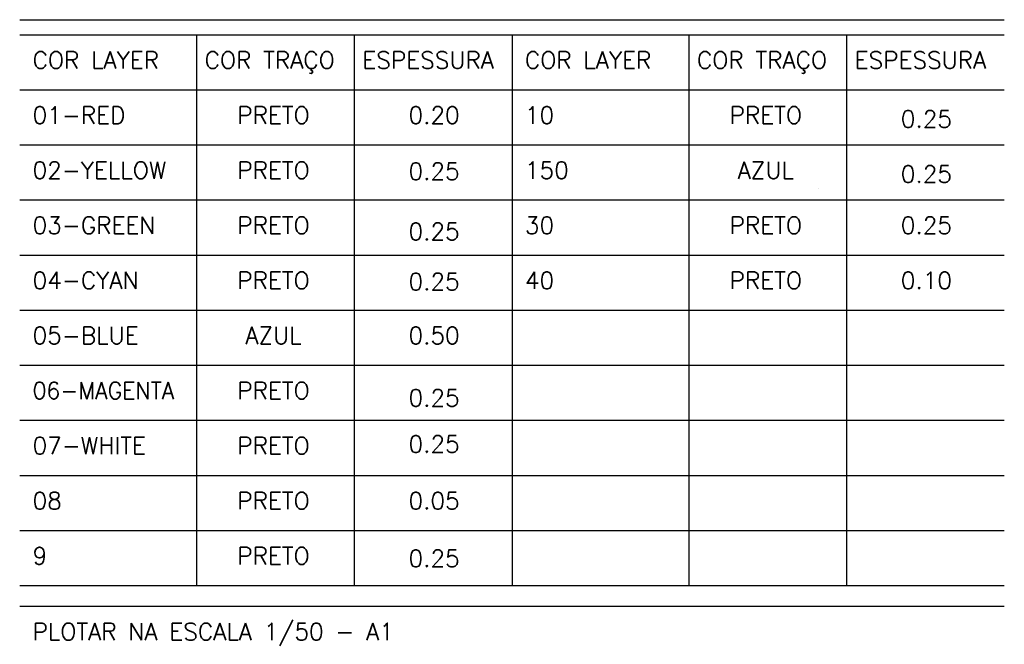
# Model space of a CAD drawing. Extents: x 92.5 to 143.5, y -319.8 to -290.4.
# Tile 2 of 12: x 92.5 to 99.5, y -294.9 to -290.4. Entities that reach past the tile are written whole.
import ezdxf
from ezdxf.enums import TextEntityAlignment as Align

# ---------------------------------------------------------------- set-up
doc = ezdxf.new("R2010")
doc.units = 0
doc.header["$MEASUREMENT"] = 0
doc.layers.get('0').update_dxf_attribs({"linetype": 'CONTINUOUS'})
doc.layers.add('CIRCUITOS', color=2, linetype='CONTINUOUS')
doc.layers.add('PRANCHA', color=8, linetype='CONTINUOUS')
doc.styles.add('ROMANS', font='romans')

# ---------------------------------------------------------------- blocks, each defined once
blk = doc.blocks.new('A1 1-50')
at = {"layer": 'CIRCUITOS', "color": 2}
for p, q in [((3786.0921, 272.0777), (3793.057, 272.0777)), ((3786.0921, 271.9714), (3793.057, 271.9714)), ((3787.343, 271.9714), (3787.343, 268.0736)), ((3788.4588, 271.9714), (3788.4588, 268.0736)), ((3789.5746, 271.9714), (3789.5746, 268.0736)), ((3790.8254, 271.9714), (3790.8254, 268.0736)), ((3791.9412, 271.9714), (3791.9412, 268.0736)), ((3786.0921, 271.5816), (3793.057, 271.5816)), ((3786.0921, 271.1918), (3793.057, 271.1918)), ((3786.0921, 270.8021), (3793.057, 270.8021)), ((3786.0921, 270.4123), (3793.057, 270.4123)), ((3786.0921, 270.4123), (3793.057, 270.4123)), ((3786.0921, 270.0225), (3793.057, 270.0225)), ((3786.0921, 270.0225), (3793.057, 270.0225)), ((3786.0921, 269.6327), (3793.057, 269.6327)), ((3786.0921, 269.6327), (3793.057, 269.6327)), ((3786.0921, 269.2429), (3793.057, 269.2429)), ((3786.0921, 269.2429), (3793.057, 269.2429)), ((3786.0921, 268.8532), (3793.057, 268.8532)), ((3786.0921, 268.8532), (3793.057, 268.8532)), ((3786.0921, 268.4634), (3793.057, 268.4634)), ((3786.0921, 268.4634), (3793.057, 268.4634)), ((3786.0921, 268.0736), (3793.057, 268.0736)), ((3786.0921, 268.0736), (3793.057, 268.0736)), ((3786.0921, 267.927), (3793.057, 267.927))]:
    blk.add_line(p, q, dxfattribs=at)
at = {"layer": 'PRANCHA'}
blk.add_line((3791.7418, 270.8851), (3791.7418, 270.8851), dxfattribs=at)
at = {"layer": 'CIRCUITOS', "color": 2, "style": 'ROMANS'}
for s, height, p in [('COR LAYER', 0.12073, (3786.1833, 271.7316)), ('COR TRAÇO', 0.12073, (3787.4005, 271.7316)), ('ESPESSURA', 0.12073, (3788.5163, 271.7316)), ('COR LAYER', 0.12073, (3789.6657, 271.7316)), ('COR TRAÇO', 0.12073, (3790.8829, 271.7316)), ('ESPESSURA', 0.12073, (3791.9987, 271.7316)), ('01-RED', 0.12073, (3786.1833, 271.3418)), ('10', 0.12073, (3789.6657, 271.3418)), ('02-YELLOW', 0.12073, (3786.1833, 270.9521)), ('150', 0.12073, (3789.6657, 270.9521)), ('03-GREEN', 0.12073, (3786.1833, 270.5623)), ('30', 0.12073, (3789.6657, 270.5623)), ('04-CYAN', 0.12073, (3786.1833, 270.1725)), ('40', 0.12073, (3789.6657, 270.1725)), ('05-BLUE', 0.12073, (3786.1833, 269.7827)), ('07-WHITE', 0.12073, (3786.1833, 269.0032)), ('08', 0.12073, (3786.1833, 268.6134)), ('9', 0.1207, (3786.1833, 268.2236)), ('PLOTAR NA ESCALA 1/50 - A1', 0.120727, (3786.1833, 267.6872))]:
    blk.add_text(s, height=height, dxfattribs=at).set_placement(p)
for s, p in [('PRETO', (3787.8874, 271.3418)), ('0.20', (3789.0235, 271.3418)), ('PRETO', (3791.3698, 271.3418)), ('0.25', (3792.5059, 271.3144)), ('PRETO', (3787.8874, 270.9521)), ('AZUL', (3791.3698, 270.9521)), ('0.25', (3789.0235, 270.9445)), ('0.25', (3792.5059, 270.9247)), ('PRETO', (3787.8874, 270.5623)), ('PRETO', (3791.3698, 270.5623)), ('0.25', (3792.5059, 270.5623)), ('0.25', (3789.0235, 270.5187)), ('PRETO', (3787.8874, 270.1725)), ('0.25', (3789.0235, 270.1639)), ('PRETO', (3791.3698, 270.1725)), ('0.10', (3792.5059, 270.1725)), ('AZUL', (3787.8874, 269.7827)), ('0.50', (3789.0235, 269.7827)), ('PRETO', (3787.8874, 269.3929)), ('0.25', (3789.0235, 269.3408)), ('PRETO', (3787.8874, 269.0032)), ('0.25', (3789.0235, 269.0144)), ('PRETO', (3787.8874, 268.6134)), ('0.05', (3789.0235, 268.6134)), ('PRETO', (3787.8874, 268.2236)), ('0.25', (3789.0235, 268.2054))]:
    blk.add_text(s, height=0.12073, dxfattribs=at).set_placement(p, align=Align.CENTER)
at = {"layer": 'CIRCUITOS', "color": 2, "style": 'ROMANS', "width": 0.95}
blk.add_text('06-MAGENTA', height=0.12073, dxfattribs=at).set_placement((3786.1833, 269.3929))

msp = doc.modelspace()

# ---------------------------------------------------------------- block references
msp.add_blockref('A1 1-50', (-3693.5484, -562.5147))

doc.saveas('drawing.dxf')
